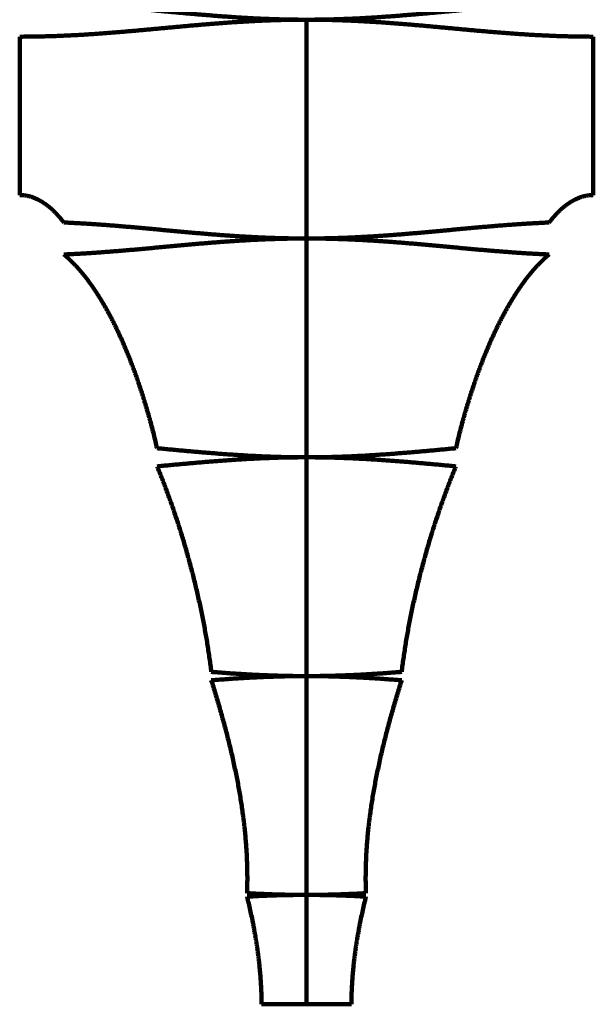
# Model space of a CAD drawing. Header units: millimetres. Extents: x -210 to 287, y 263 to 1970.
# Tile 1 of 2: x -210 to 287, y 263 to 1117. Entities that reach past the tile are written whole.
import ezdxf

# ---------------------------------------------------------------- set-up
doc = ezdxf.new("R2010")
doc.units = ezdxf.units.MM
doc.layers.add('IV_BEND', color=7, linetype='Continuous', lineweight=100)
doc.layers.add('IV_OUTER_PROFILE', color=7, linetype='Continuous', lineweight=100)

msp = doc.modelspace()

# ---------------------------------------------------------------- linework, layer by layer
at = {"layer": 'IV_BEND'}
for p, q in [((38.74, 927.14), (38.74, 1116.83)), ((38.74, 737.44), (38.74, 927.13)), ((38.74, 547.73), (38.74, 737.43)), ((38.74, 358.03), (38.74, 547.73)), ((38.74, 263.18), (38.74, 358.03))]:
    msp.add_line(p, q, dxfattribs=at)
at = {"layer": 'IV_OUTER_PROFILE'}
for p, q in [((-209.87, 964.83), (-209.87, 1102.11)), ((287.35, 964.83), (287.35, 1102.11)), ((77.72, 263.18), (-0.24, 263.18))]:
    msp.add_line(p, q, dxfattribs=at)
at = {"layer": 'IV_OUTER_PROFILE', "color": 7}
for points, knots in [([(-209.87, 1131.56), (-208.2, 1131.55), (-204.85, 1131.55), (-199.83, 1131.5), (-194.8, 1131.43), (-189.78, 1131.32), (-184.76, 1131.19), (-179.74, 1131.03), (-174.71, 1130.84), (-169.69, 1130.63), (-164.67, 1130.39), (-159.65, 1130.12), (-154.62, 1129.83), (-149.6, 1129.52), (-144.58, 1129.19), (-139.56, 1128.84), (-134.53, 1128.46), (-129.51, 1128.08), (-124.49, 1127.67), (-119.47, 1127.25), (-114.45, 1126.82), (-109.42, 1126.38), (-104.4, 1125.93), (-99.38, 1125.47), (-94.36, 1125.01), (-89.33, 1124.54), (-84.31, 1124.07), (-79.29, 1123.61), (-74.27, 1123.14), (-69.24, 1122.68), (-64.22, 1122.23), (-59.2, 1121.78), (-54.18, 1121.35), (-49.15, 1120.92), (-44.13, 1120.51), (-39.11, 1120.11), (-34.09, 1119.73), (-29.07, 1119.37), (-24.04, 1119.03), (-19.02, 1118.7), (-14, 1118.4), (-8.98, 1118.13), (-3.95, 1117.87), (1.07, 1117.65), (6.09, 1117.44), (11.11, 1117.27), (16.14, 1117.12), (21.16, 1117.01), (26.18, 1116.92), (31.2, 1116.86), (36.23, 1116.83), (41.25, 1116.83), (46.27, 1116.86), (51.29, 1116.92), (56.32, 1117.01), (61.34, 1117.12), (66.36, 1117.27), (71.38, 1117.44), (76.41, 1117.65), (81.43, 1117.87), (86.45, 1118.13), (91.47, 1118.4), (96.5, 1118.7), (101.52, 1119.03), (106.54, 1119.37), (111.56, 1119.73), (116.59, 1120.11), (121.61, 1120.51), (126.63, 1120.92), (131.65, 1121.35), (136.68, 1121.78), (141.7, 1122.23), (146.72, 1122.68), (151.74, 1123.14), (156.77, 1123.61), (161.79, 1124.07), (166.81, 1124.54), (171.83, 1125.01), (176.85, 1125.47), (181.88, 1125.93), (186.9, 1126.38), (191.92, 1126.82), (196.94, 1127.25), (201.97, 1127.67), (206.99, 1128.08), (212.01, 1128.46), (217.03, 1128.84), (222.06, 1129.19), (227.08, 1129.52), (232.1, 1129.83), (237.12, 1130.12), (242.15, 1130.39), (247.17, 1130.63), (252.19, 1130.84), (257.21, 1131.03), (262.24, 1131.19), (267.26, 1131.32), (272.28, 1131.43), (277.3, 1131.5), (282.33, 1131.55), (285.67, 1131.55), (287.35, 1131.56)], [0, 0, 0, 0, 0.502245, 1.004507, 1.506804, 2.009153, 2.511568, 3.014065, 3.516657, 4.019357, 4.522173, 5.025114, 5.528187, 6.031395, 6.53474, 7.038223, 7.54184, 8.045586, 8.549456, 9.05344, 9.557527, 10.061706, 10.565962, 11.070282, 11.574648, 12.079044, 12.583453, 13.087858, 13.592241, 14.096585, 14.600875, 15.105093, 15.609227, 16.113263, 16.61719, 17.120998, 17.624679, 18.128228, 18.631641, 19.134916, 19.638055, 20.14106, 20.643937, 21.146692, 21.649335, 22.151878, 22.654332, 23.156711, 23.659031, 24.161308, 24.66356, 25.165802, 25.668053, 26.170331, 26.672651, 27.17503, 27.677484, 28.180026, 28.68267, 29.185425, 29.688302, 30.191307, 30.694446, 31.197721, 31.701134, 32.204683, 32.708364, 33.212172, 33.716099, 34.220135, 34.724268, 35.228487, 35.732776, 36.237121, 36.741504, 37.245909, 37.750318, 38.254714, 38.75908, 39.263399, 39.767656, 40.271835, 40.775922, 41.279906, 41.783776, 42.287522, 42.791139, 43.294621, 43.797967, 44.301175, 44.804248, 45.307189, 45.810005, 46.312704, 46.815297, 47.317794, 47.820209, 48.322558, 48.824855, 49.327117, 49.829362, 49.829362, 49.829362, 49.829362]), ([(-209.87, 1102.11), (-208.2, 1102.11), (-204.85, 1102.12), (-199.83, 1102.17), (-194.8, 1102.24), (-189.78, 1102.34), (-184.76, 1102.47), (-179.74, 1102.64), (-174.71, 1102.82), (-169.69, 1103.04), (-164.67, 1103.28), (-159.65, 1103.54), (-154.62, 1103.83), (-149.6, 1104.14), (-144.58, 1104.48), (-139.56, 1104.83), (-134.53, 1105.2), (-129.51, 1105.59), (-124.49, 1106), (-119.47, 1106.42), (-114.45, 1106.85), (-109.42, 1107.29), (-104.4, 1107.74), (-99.38, 1108.2), (-94.36, 1108.66), (-89.33, 1109.12), (-84.31, 1109.59), (-79.29, 1110.06), (-74.27, 1110.52), (-69.24, 1110.98), (-64.22, 1111.44), (-59.2, 1111.88), (-54.18, 1112.32), (-49.15, 1112.75), (-44.13, 1113.16), (-39.11, 1113.55), (-34.09, 1113.94), (-29.07, 1114.3), (-24.04, 1114.64), (-19.02, 1114.96), (-14, 1115.26), (-8.98, 1115.54), (-3.95, 1115.79), (1.07, 1116.02), (6.09, 1116.22), (11.11, 1116.4), (16.14, 1116.54), (21.16, 1116.66), (26.18, 1116.75), (31.2, 1116.81), (36.23, 1116.84), (41.25, 1116.84), (46.27, 1116.81), (51.29, 1116.75), (56.32, 1116.66), (61.34, 1116.54), (66.36, 1116.4), (71.38, 1116.22), (76.41, 1116.02), (81.43, 1115.79), (86.45, 1115.54), (91.47, 1115.26), (96.5, 1114.96), (101.52, 1114.64), (106.54, 1114.3), (111.56, 1113.94), (116.59, 1113.55), (121.61, 1113.16), (126.63, 1112.75), (131.65, 1112.32), (136.68, 1111.88), (141.7, 1111.44), (146.72, 1110.98), (151.74, 1110.52), (156.77, 1110.06), (161.79, 1109.59), (166.81, 1109.12), (171.83, 1108.66), (176.85, 1108.2), (181.88, 1107.74), (186.9, 1107.29), (191.92, 1106.85), (196.94, 1106.42), (201.97, 1106), (206.99, 1105.59), (212.01, 1105.2), (217.03, 1104.83), (222.06, 1104.48), (227.08, 1104.14), (232.1, 1103.83), (237.12, 1103.54), (242.15, 1103.28), (247.17, 1103.04), (252.19, 1102.82), (257.21, 1102.64), (262.24, 1102.47), (267.26, 1102.34), (272.28, 1102.24), (277.3, 1102.17), (282.33, 1102.12), (285.67, 1102.11), (287.35, 1102.11)], [0, 0, 0, 0, 0.502245, 1.004507, 1.506804, 2.009153, 2.511568, 3.014065, 3.516657, 4.019357, 4.522173, 5.025114, 5.528187, 6.031395, 6.53474, 7.038223, 7.54184, 8.045586, 8.549456, 9.05344, 9.557527, 10.061706, 10.565962, 11.070282, 11.574648, 12.079044, 12.583453, 13.087858, 13.592241, 14.096585, 14.600875, 15.105093, 15.609227, 16.113263, 16.61719, 17.120998, 17.624679, 18.128228, 18.631641, 19.134916, 19.638055, 20.14106, 20.643937, 21.146692, 21.649335, 22.151878, 22.654332, 23.156711, 23.659031, 24.161308, 24.66356, 25.165802, 25.668053, 26.170331, 26.672651, 27.17503, 27.677484, 28.180026, 28.68267, 29.185425, 29.688302, 30.191307, 30.694446, 31.197721, 31.701134, 32.204683, 32.708364, 33.212172, 33.716099, 34.220135, 34.724268, 35.228487, 35.732776, 36.237121, 36.741504, 37.245909, 37.750318, 38.254714, 38.75908, 39.263399, 39.767656, 40.271835, 40.775922, 41.279906, 41.783776, 42.287522, 42.791139, 43.294621, 43.797967, 44.301175, 44.804248, 45.307189, 45.810005, 46.312704, 46.815297, 47.317794, 47.820209, 48.322558, 48.824855, 49.327117, 49.829362, 49.829362, 49.829362, 49.829362]), ([(-209.87, 964.83), (-209.41, 964.82), (-208.49, 964.81), (-207.11, 964.71), (-205.73, 964.56), (-204.34, 964.35), (-202.96, 964.08), (-201.59, 963.75), (-200.22, 963.37), (-198.86, 962.92), (-197.51, 962.42), (-196.17, 961.87), (-194.85, 961.27), (-193.54, 960.62), (-192.25, 959.93), (-190.97, 959.18), (-189.72, 958.4), (-188.48, 957.58), (-187.27, 956.73), (-186.08, 955.84), (-184.92, 954.93), (-183.78, 953.98), (-182.66, 953.02), (-181.58, 952.04), (-180.52, 951.04), (-179.49, 950.03), (-178.48, 949.01), (-177.49, 947.97), (-176.5, 946.88), (-175.51, 945.77), (-174.52, 944.62), (-173.54, 943.44), (-172.57, 942.24), (-171.93, 941.42), (-171.62, 941.01)], [0, 0, 0, 0, 0.137799, 0.276239, 0.415362, 0.555208, 0.695809, 0.837199, 0.979407, 1.12245, 1.266321, 1.410991, 1.556411, 1.702518, 1.849247, 1.996577, 2.144404, 2.29259, 2.440982, 2.589405, 2.737673, 2.885579, 3.032896, 3.179384, 3.324782, 3.468821, 3.611271, 3.75511, 3.901908, 4.051279, 4.202836, 4.356186, 4.510936, 4.666693, 4.666693, 4.666693, 4.666693]), ([(249.09, 941.01), (249.41, 941.42), (250.05, 942.24), (251.02, 943.44), (252, 944.62), (252.99, 945.77), (253.98, 946.88), (254.97, 947.97), (255.96, 949.01), (256.97, 950.03), (258, 951.04), (259.05, 952.04), (260.14, 953.02), (261.25, 953.98), (262.39, 954.93), (263.56, 955.84), (264.75, 956.73), (265.96, 957.58), (267.19, 958.4), (268.45, 959.18), (269.72, 959.93), (271.01, 960.62), (272.32, 961.27), (273.65, 961.87), (274.98, 962.42), (276.33, 962.92), (277.69, 963.37), (279.06, 963.75), (280.44, 964.08), (281.82, 964.35), (283.2, 964.56), (284.59, 964.71), (285.97, 964.81), (286.89, 964.82), (287.35, 964.83)], [0, 0, 0, 0, 0.155757, 0.310508, 0.463858, 0.615414, 0.764786, 0.911584, 1.055422, 1.197872, 1.341911, 1.48731, 1.633797, 1.781115, 1.92902, 2.077288, 2.225712, 2.374103, 2.52229, 2.670116, 2.817446, 2.964176, 3.110282, 3.255703, 3.400372, 3.544243, 3.687287, 3.829495, 3.970884, 4.111486, 4.251331, 4.390455, 4.528894, 4.666693, 4.666693, 4.666693, 4.666693]), ([(-171.62, 941.01), (-170.2, 940.95), (-167.37, 940.82), (-163.12, 940.61), (-158.87, 940.38), (-154.62, 940.14), (-150.37, 939.87), (-146.12, 939.6), (-141.87, 939.3), (-137.62, 939), (-133.37, 938.68), (-129.12, 938.35), (-124.87, 938), (-120.62, 937.65), (-116.37, 937.29), (-112.12, 936.92), (-107.87, 936.54), (-103.62, 936.16), (-99.37, 935.77), (-95.12, 935.38), (-90.87, 934.99), (-86.62, 934.59), (-82.37, 934.2), (-78.13, 933.8), (-73.88, 933.41), (-69.63, 933.02), (-65.38, 932.63), (-61.13, 932.26), (-56.88, 931.88), (-52.63, 931.52), (-48.38, 931.16), (-44.13, 930.81), (-39.88, 930.47), (-35.63, 930.15), (-31.38, 929.84), (-27.13, 929.54), (-22.88, 929.25), (-18.63, 928.98), (-14.38, 928.73), (-10.13, 928.49), (-5.88, 928.27), (-1.63, 928.07), (2.62, 927.88), (6.87, 927.72), (11.12, 927.57), (15.37, 927.45), (19.61, 927.34), (23.86, 927.26), (28.11, 927.2), (32.36, 927.15), (36.61, 927.13), (40.86, 927.13), (45.11, 927.15), (49.36, 927.2), (53.61, 927.26), (57.86, 927.34), (62.11, 927.45), (66.36, 927.57), (70.61, 927.72), (74.86, 927.88), (79.11, 928.07), (83.36, 928.27), (87.61, 928.49), (91.86, 928.73), (96.11, 928.98), (100.36, 929.25), (104.61, 929.54), (108.86, 929.84), (113.11, 930.15), (117.36, 930.47), (121.61, 930.81), (125.85, 931.16), (130.1, 931.52), (134.35, 931.88), (138.6, 932.26), (142.85, 932.63), (147.1, 933.02), (151.35, 933.41), (155.6, 933.8), (159.85, 934.2), (164.1, 934.59), (168.35, 934.99), (172.6, 935.38), (176.85, 935.77), (181.1, 936.16), (185.35, 936.54), (189.6, 936.92), (193.85, 937.29), (198.1, 937.65), (202.35, 938), (206.6, 938.35), (210.85, 938.68), (215.09, 939), (219.34, 939.3), (223.59, 939.6), (227.84, 939.87), (232.09, 940.14), (236.34, 940.38), (240.59, 940.61), (244.84, 940.82), (247.68, 940.95), (249.09, 941.01)], [0, 0, 0, 0, 0.425396, 0.850878, 1.276452, 1.70212, 2.127885, 2.553748, 2.97971, 3.405769, 3.831923, 4.258169, 4.684503, 5.110919, 5.537411, 5.963972, 6.390594, 6.817269, 7.243987, 7.670738, 8.097512, 8.5243, 8.951091, 9.377873, 9.804637, 10.231372, 10.658069, 11.084718, 11.511309, 11.937836, 12.36429, 12.790664, 13.216954, 13.643153, 14.069258, 14.495268, 14.921179, 15.346992, 15.772707, 16.198326, 16.623852, 17.04929, 17.474643, 17.899918, 18.325123, 18.750264, 19.17535, 19.60039, 20.025394, 20.450372, 20.875334, 21.30029, 21.725252, 22.15023, 22.575234, 23.000274, 23.42536, 23.850501, 24.275706, 24.700981, 25.126334, 25.551772, 25.977298, 26.402917, 26.828632, 27.254445, 27.680356, 28.106366, 28.532471, 28.958671, 29.38496, 29.811334, 30.237788, 30.664315, 31.090907, 31.517555, 31.944252, 32.370987, 32.797751, 33.224534, 33.651324, 34.078112, 34.504886, 34.931638, 35.358355, 35.78503, 36.211652, 36.638213, 37.064705, 37.491121, 37.917455, 38.343701, 38.769855, 39.195914, 39.621876, 40.047739, 40.473504, 40.899172, 41.324746, 41.750228, 42.175624, 42.175624, 42.175624, 42.175624]), ([(-171.62, 913.26), (-170.2, 913.32), (-167.37, 913.45), (-163.12, 913.66), (-158.87, 913.89), (-154.62, 914.13), (-150.37, 914.4), (-146.12, 914.67), (-141.87, 914.97), (-137.62, 915.27), (-133.37, 915.59), (-129.12, 915.92), (-124.87, 916.27), (-120.62, 916.62), (-116.37, 916.98), (-112.12, 917.35), (-107.87, 917.73), (-103.62, 918.11), (-99.37, 918.5), (-95.12, 918.89), (-90.87, 919.28), (-86.62, 919.68), (-82.37, 920.07), (-78.13, 920.47), (-73.88, 920.86), (-69.63, 921.25), (-65.38, 921.63), (-61.13, 922.01), (-56.88, 922.39), (-52.63, 922.75), (-48.38, 923.11), (-44.13, 923.46), (-39.88, 923.8), (-35.63, 924.12), (-31.38, 924.43), (-27.13, 924.73), (-22.88, 925.02), (-18.63, 925.29), (-14.38, 925.54), (-10.13, 925.78), (-5.88, 926), (-1.63, 926.2), (2.62, 926.39), (6.87, 926.55), (11.12, 926.7), (15.37, 926.82), (19.61, 926.93), (23.86, 927.01), (28.11, 927.07), (32.36, 927.12), (36.61, 927.14), (40.86, 927.14), (45.11, 927.12), (49.36, 927.07), (53.61, 927.01), (57.86, 926.93), (62.11, 926.82), (66.36, 926.7), (70.61, 926.55), (74.86, 926.39), (79.11, 926.2), (83.36, 926), (87.61, 925.78), (91.86, 925.54), (96.11, 925.29), (100.36, 925.02), (104.61, 924.73), (108.86, 924.43), (113.11, 924.12), (117.36, 923.8), (121.61, 923.46), (125.85, 923.11), (130.1, 922.75), (134.35, 922.39), (138.6, 922.01), (142.85, 921.63), (147.1, 921.25), (151.35, 920.86), (155.6, 920.47), (159.85, 920.07), (164.1, 919.68), (168.35, 919.28), (172.6, 918.89), (176.85, 918.5), (181.1, 918.11), (185.35, 917.73), (189.6, 917.35), (193.85, 916.98), (198.1, 916.62), (202.35, 916.27), (206.6, 915.92), (210.85, 915.59), (215.09, 915.27), (219.34, 914.97), (223.59, 914.67), (227.84, 914.4), (232.09, 914.13), (236.34, 913.89), (240.59, 913.66), (244.84, 913.45), (247.68, 913.32), (249.09, 913.26)], [0, 0, 0, 0, 0.425396, 0.850878, 1.276452, 1.70212, 2.127885, 2.553748, 2.97971, 3.405769, 3.831923, 4.258169, 4.684503, 5.110919, 5.537411, 5.963972, 6.390594, 6.817269, 7.243986, 7.670738, 8.097512, 8.5243, 8.95109, 9.377873, 9.804637, 10.231372, 10.658069, 11.084717, 11.511309, 11.937836, 12.36429, 12.790664, 13.216953, 13.643153, 14.069258, 14.495267, 14.921179, 15.346992, 15.772707, 16.198326, 16.623852, 17.049289, 17.474643, 17.899918, 18.325122, 18.750263, 19.175349, 19.600389, 20.025393, 20.450371, 20.875333, 21.30029, 21.725252, 22.15023, 22.575234, 23.000274, 23.42536, 23.850501, 24.275705, 24.700981, 25.126334, 25.551771, 25.977297, 26.402917, 26.828632, 27.254445, 27.680356, 28.106365, 28.532471, 28.95867, 29.384959, 29.811334, 30.237788, 30.664314, 31.090906, 31.517555, 31.944251, 32.370987, 32.797751, 33.224533, 33.651323, 34.078111, 34.504886, 34.931637, 35.358355, 35.785029, 36.211651, 36.638212, 37.064704, 37.49112, 37.917454, 38.3437, 38.769854, 39.195913, 39.621875, 40.047738, 40.473503, 40.899172, 41.324745, 41.750228, 42.175623, 42.175623, 42.175623, 42.175623]), ([(-171.62, 913.26), (-171.25, 912.95), (-170.53, 912.35), (-169.47, 911.43), (-168.42, 910.5), (-167.39, 909.56), (-166.38, 908.62), (-165.38, 907.65), (-164.38, 906.67), (-163.37, 905.65), (-162.36, 904.61), (-161.36, 903.55), (-160.36, 902.47), (-159.36, 901.37), (-158.37, 900.25), (-157.38, 899.11), (-156.4, 897.96), (-155.11, 896.41), (-153.53, 894.45), (-151.68, 892.07), (-150.18, 890.07), (-149.01, 888.47), (-148.16, 887.28), (-147.32, 886.1), (-146.5, 884.92), (-145.7, 883.76), (-144.65, 882.21), (-143.35, 880.24), (-141.81, 877.84), (-140.28, 875.39), (-138.76, 872.9), (-137.26, 870.36), (-135.77, 867.78), (-134.3, 865.17), (-132.85, 862.53), (-131.42, 859.85), (-130.01, 857.15), (-128.62, 854.43), (-127.25, 851.69), (-125.91, 848.93), (-124.6, 846.16), (-123.3, 843.38), (-122.04, 840.6), (-120.8, 837.82), (-119.59, 835.04), (-118.41, 832.27), (-117.25, 829.52), (-116.13, 826.77), (-115.03, 824.05), (-113.97, 821.35), (-112.93, 818.68), (-111.92, 816.02), (-110.93, 813.37), (-109.96, 810.7), (-108.99, 808.01), (-108.04, 805.31), (-107.1, 802.59), (-106.17, 799.86), (-105.25, 797.1), (-104.34, 794.34), (-103.44, 791.55), (-102.56, 788.76), (-101.69, 785.94), (-100.83, 783.12), (-99.98, 780.28), (-99.15, 777.43), (-98.32, 774.56), (-97.51, 771.68), (-96.45, 767.82), (-95.15, 762.97), (-93.64, 757.11), (-92.19, 751.21), (-91.26, 747.26), (-90.8, 745.28)], [0, 0, 0, 0, 0.141561, 0.282403, 0.422396, 0.561406, 0.6993, 0.837957, 0.978791, 1.121605, 1.266199, 1.412375, 1.559933, 1.708674, 1.858393, 2.008886, 2.159944, 2.311361, 2.614442, 2.916455, 3.215655, 3.363647, 3.510265, 3.655283, 3.798471, 3.939601, 4.079139, 4.360782, 4.646209, 4.935126, 5.227235, 5.522236, 5.819824, 6.119691, 6.421521, 6.724992, 7.029776, 7.335543, 7.641955, 7.948682, 8.25539, 8.561734, 8.867359, 9.171909, 9.475024, 9.77634, 10.07549, 10.372099, 10.665793, 10.956191, 11.242911, 11.525784, 11.808519, 12.092557, 12.377871, 12.664431, 12.952208, 13.241172, 13.531293, 13.822538, 14.114876, 14.408276, 14.702703, 14.998126, 15.29451, 15.591822, 15.890028, 16.189094, 16.488984, 17.091098, 17.696089, 18.303666, 18.913534, 18.913534, 18.913534, 18.913534]), ([(168.28, 745.28), (168.74, 747.26), (169.66, 751.21), (171.12, 757.11), (172.62, 762.97), (173.92, 767.82), (174.99, 771.68), (175.8, 774.56), (176.62, 777.43), (177.46, 780.28), (178.31, 783.12), (179.17, 785.94), (180.04, 788.76), (180.92, 791.55), (181.82, 794.34), (182.72, 797.1), (183.64, 799.86), (184.57, 802.59), (185.51, 805.31), (186.47, 808.01), (187.43, 810.7), (188.41, 813.37), (189.4, 816.02), (190.41, 818.68), (191.44, 821.35), (192.51, 824.05), (193.6, 826.77), (194.73, 829.52), (195.88, 832.27), (197.06, 835.04), (198.28, 837.82), (199.51, 840.6), (200.78, 843.38), (202.07, 846.16), (203.39, 848.93), (204.73, 851.69), (206.1, 854.43), (207.48, 857.15), (208.89, 859.85), (210.33, 862.53), (211.78, 865.17), (213.25, 867.78), (214.73, 870.36), (216.24, 872.9), (217.76, 875.39), (219.29, 877.84), (220.83, 880.24), (222.13, 882.21), (223.18, 883.76), (223.98, 884.92), (224.8, 886.1), (225.63, 887.28), (226.49, 888.47), (227.66, 890.07), (229.16, 892.07), (231.01, 894.45), (232.59, 896.41), (233.88, 897.96), (234.86, 899.11), (235.84, 900.25), (236.84, 901.37), (237.83, 902.47), (238.84, 903.55), (239.84, 904.61), (240.85, 905.65), (241.85, 906.67), (242.86, 907.65), (243.86, 908.62), (244.87, 909.56), (245.9, 910.5), (246.94, 911.43), (248.01, 912.35), (248.73, 912.95), (249.09, 913.26)], [0, 0, 0, 0, 0.609869, 1.217446, 1.822436, 2.42455, 2.724441, 3.023506, 3.321712, 3.619025, 3.915409, 4.210831, 4.505259, 4.798658, 5.090996, 5.382242, 5.672362, 5.961326, 6.249104, 6.535664, 6.820978, 7.105016, 7.38775, 7.670624, 7.957344, 8.247742, 8.541435, 8.838045, 9.137194, 9.43851, 9.741625, 10.046176, 10.351801, 10.658144, 10.964853, 11.271579, 11.577992, 11.883758, 12.188542, 12.492013, 12.793843, 13.09371, 13.391298, 13.686299, 13.978409, 14.267326, 14.552752, 14.834395, 14.973934, 15.115063, 15.258252, 15.403269, 15.549887, 15.697879, 15.99708, 16.299093, 16.602174, 16.75359, 16.904649, 17.055141, 17.204861, 17.353601, 17.50116, 17.647335, 17.791929, 17.934743, 18.075577, 18.214234, 18.352128, 18.491138, 18.631131, 18.771973, 18.913534, 18.913534, 18.913534, 18.913534]), ([(-90.8, 745.28), (-89.93, 745.2), (-87.31, 744.96), (-83.82, 744.63), (-80.33, 744.31), (-77.72, 744.07), (-75.1, 743.82), (-72.48, 743.58), (-69.87, 743.34), (-67.25, 743.11), (-64.63, 742.87), (-62.01, 742.64), (-59.4, 742.4), (-56.78, 742.18), (-54.16, 741.95), (-51.55, 741.73), (-48.93, 741.51), (-46.31, 741.29), (-43.7, 741.08), (-41.08, 740.87), (-38.46, 740.67), (-35.85, 740.47), (-33.23, 740.27), (-30.61, 740.08), (-27.99, 739.9), (-25.38, 739.72), (-22.76, 739.55), (-20.14, 739.38), (-17.53, 739.22), (-14.91, 739.06), (-12.29, 738.91), (-9.68, 738.77), (-7.06, 738.63), (-4.44, 738.5), (-1.82, 738.38), (0.79, 738.26), (3.41, 738.15), (6.03, 738.05), (8.64, 737.96), (11.26, 737.87), (13.88, 737.79), (16.49, 737.72), (19.11, 737.66), (21.73, 737.6), (24.34, 737.55), (26.96, 737.51), (29.58, 737.48), (32.2, 737.46), (34.81, 737.44), (37.43, 737.43), (40.05, 737.43), (42.66, 737.44), (45.28, 737.46), (47.9, 737.48), (50.51, 737.51), (53.13, 737.55), (55.75, 737.6), (58.37, 737.66), (60.98, 737.72), (63.6, 737.79), (66.22, 737.87), (68.83, 737.96), (71.45, 738.05), (74.07, 738.15), (76.68, 738.26), (79.3, 738.38), (81.92, 738.5), (84.54, 738.63), (87.15, 738.77), (89.77, 738.91), (92.39, 739.06), (95, 739.22), (97.62, 739.38), (100.24, 739.55), (102.85, 739.72), (105.47, 739.9), (108.09, 740.08), (110.7, 740.27), (113.32, 740.47), (115.94, 740.67), (118.56, 740.87), (121.17, 741.08), (123.79, 741.29), (126.41, 741.51), (129.02, 741.73), (131.64, 741.95), (134.26, 742.18), (136.87, 742.4), (139.49, 742.64), (142.11, 742.87), (144.72, 743.11), (147.34, 743.34), (149.96, 743.58), (152.58, 743.82), (155.19, 744.07), (157.81, 744.31), (161.3, 744.63), (164.79, 744.96), (167.4, 745.2), (168.28, 745.28)], [0, 0, 0, 0, 0.262822, 0.788471, 1.051293, 1.31411, 1.57692, 1.83972, 2.102507, 2.365281, 2.628037, 2.890775, 3.153492, 3.416186, 3.678856, 3.941498, 4.204113, 4.466697, 4.729251, 4.991771, 5.254259, 5.516711, 5.779128, 6.041509, 6.303853, 6.56616, 6.82843, 7.090663, 7.352858, 7.615016, 7.877138, 8.139224, 8.401275, 8.663291, 8.925275, 9.187226, 9.449147, 9.711039, 9.972903, 10.234741, 10.496556, 10.758348, 11.020121, 11.281876, 11.543615, 11.805341, 12.067056, 12.328762, 12.590462, 12.852159, 13.113854, 13.37555, 13.637251, 13.898957, 14.160672, 14.422398, 14.684137, 14.945892, 15.207664, 15.469457, 15.731271, 15.99311, 16.254974, 16.516866, 16.778787, 17.040738, 17.302721, 17.564738, 17.826789, 18.088875, 18.350996, 18.613155, 18.87535, 19.137582, 19.399852, 19.662159, 19.924503, 20.186884, 20.449301, 20.711754, 20.974241, 21.236762, 21.499315, 21.7619, 22.024514, 22.287157, 22.549826, 22.81252, 23.075237, 23.337975, 23.600732, 23.863505, 24.126293, 24.389093, 24.651903, 24.91472, 25.177542, 25.70319, 25.966013, 25.966013, 25.966013, 25.966013]), ([(-90.8, 729.59), (-89.93, 729.67), (-87.31, 729.91), (-83.82, 730.24), (-80.33, 730.56), (-77.72, 730.8), (-75.1, 731.05), (-72.48, 731.29), (-69.87, 731.53), (-67.25, 731.76), (-64.63, 732), (-62.01, 732.23), (-59.4, 732.47), (-56.78, 732.69), (-54.16, 732.92), (-51.55, 733.14), (-48.93, 733.36), (-46.31, 733.58), (-43.7, 733.79), (-41.08, 734), (-38.46, 734.2), (-35.85, 734.4), (-33.23, 734.6), (-30.61, 734.79), (-27.99, 734.97), (-25.38, 735.15), (-22.76, 735.32), (-20.14, 735.49), (-17.53, 735.65), (-14.91, 735.81), (-12.29, 735.96), (-9.68, 736.1), (-7.06, 736.24), (-4.44, 736.37), (-1.82, 736.49), (0.79, 736.61), (3.41, 736.72), (6.03, 736.82), (8.64, 736.91), (11.26, 737), (13.88, 737.08), (16.49, 737.15), (19.11, 737.21), (21.73, 737.27), (24.34, 737.32), (26.96, 737.36), (29.58, 737.39), (32.2, 737.41), (34.81, 737.43), (37.43, 737.44), (40.05, 737.44), (42.66, 737.43), (45.28, 737.41), (47.9, 737.39), (50.51, 737.36), (53.13, 737.32), (55.75, 737.27), (58.37, 737.21), (60.98, 737.15), (63.6, 737.08), (66.22, 737), (68.83, 736.91), (71.45, 736.82), (74.07, 736.72), (76.68, 736.61), (79.3, 736.49), (81.92, 736.37), (84.54, 736.24), (87.15, 736.1), (89.77, 735.96), (92.39, 735.81), (95, 735.65), (97.62, 735.49), (100.24, 735.32), (102.85, 735.15), (105.47, 734.97), (108.09, 734.79), (110.7, 734.6), (113.32, 734.4), (115.94, 734.2), (118.56, 734), (121.17, 733.79), (123.79, 733.58), (126.41, 733.36), (129.02, 733.14), (131.64, 732.92), (134.26, 732.69), (136.87, 732.47), (139.49, 732.23), (142.11, 732), (144.72, 731.76), (147.34, 731.53), (149.96, 731.29), (152.58, 731.05), (155.19, 730.8), (157.81, 730.56), (161.3, 730.24), (164.79, 729.91), (167.4, 729.67), (168.28, 729.59)], [0, 0, 0, 0, 0.262822, 0.788471, 1.051293, 1.31411, 1.57692, 1.839719, 2.102507, 2.365281, 2.628037, 2.890775, 3.153492, 3.416186, 3.678855, 3.941498, 4.204112, 4.466697, 4.72925, 4.991771, 5.254258, 5.516711, 5.779128, 6.041509, 6.303853, 6.56616, 6.82843, 7.090662, 7.352857, 7.615016, 7.877138, 8.139223, 8.401274, 8.663291, 8.925274, 9.187226, 9.449146, 9.711038, 9.972902, 10.234741, 10.496555, 10.758348, 11.02012, 11.281875, 11.543614, 11.80534, 12.067055, 12.328761, 12.590462, 12.852158, 13.113853, 13.37555, 13.63725, 13.898956, 14.160671, 14.422397, 14.684136, 14.945891, 15.207664, 15.469456, 15.731271, 15.993109, 16.254973, 16.516865, 16.778786, 17.040737, 17.302721, 17.564737, 17.826788, 18.088874, 18.350996, 18.613154, 18.875349, 19.137582, 19.399851, 19.662158, 19.924503, 20.186883, 20.449301, 20.711753, 20.97424, 21.236761, 21.499314, 21.761899, 22.024513, 22.287156, 22.549825, 22.812519, 23.075236, 23.337974, 23.600731, 23.863504, 24.126292, 24.389092, 24.651902, 24.914719, 25.177541, 25.703189, 25.966011, 25.966011, 25.966011, 25.966011]), ([(-90.8, 729.59), (-90.45, 728.75), (-89.75, 727.06), (-88.72, 724.51), (-87.69, 721.96), (-86.68, 719.39), (-85.67, 716.81), (-84.33, 713.35), (-82.68, 708.99), (-80.74, 703.72), (-78.83, 698.42), (-76.96, 693.07), (-75.12, 687.68), (-73.32, 682.25), (-71.55, 676.79), (-69.83, 671.29), (-68.14, 665.76), (-66.49, 660.19), (-64.88, 654.61), (-63.31, 648.99), (-61.78, 643.35), (-60.29, 637.69), (-58.84, 632), (-57.45, 626.3), (-56.09, 620.58), (-54.78, 614.85), (-53.52, 609.1), (-52.31, 603.34), (-51.15, 597.58), (-50.04, 591.81), (-48.98, 586.03), (-47.98, 580.25), (-47.03, 574.47), (-46.13, 568.69), (-45.29, 562.92), (-44.5, 557.15), (-44.03, 553.31), (-43.79, 551.39)], [0, 0, 0, 0, 0.273724, 0.548316, 0.823763, 1.100049, 1.377159, 1.655079, 2.213277, 2.774513, 3.338647, 3.905533, 4.475022, 5.046961, 5.621193, 6.197558, 6.775893, 7.356026, 7.937784, 8.520992, 9.10547, 9.691039, 10.277516, 10.864719, 11.452464, 12.040568, 12.628881, 13.217246, 13.805475, 14.393379, 14.980771, 15.567464, 16.153271, 16.738006, 17.321484, 17.903521, 18.483932, 18.483932, 18.483932, 18.483932]), ([(121.26, 551.39), (121.5, 553.31), (121.98, 557.15), (122.77, 562.92), (123.61, 568.69), (124.5, 574.47), (125.46, 580.25), (126.46, 586.03), (127.52, 591.81), (128.63, 597.58), (129.79, 603.34), (131, 609.1), (132.26, 614.85), (133.57, 620.58), (134.92, 626.3), (136.32, 632), (137.77, 637.69), (139.25, 643.35), (140.78, 648.99), (142.35, 654.61), (143.96, 660.19), (145.61, 665.76), (147.3, 671.29), (149.03, 676.79), (150.79, 682.25), (152.6, 687.68), (154.43, 693.07), (156.31, 698.42), (158.21, 703.72), (160.16, 708.99), (161.81, 713.35), (163.14, 716.81), (164.15, 719.39), (165.17, 721.96), (166.2, 724.51), (167.23, 727.06), (167.93, 728.75), (168.28, 729.59)], [0, 0, 0, 0, 0.580411, 1.162448, 1.745926, 2.330661, 2.916468, 3.503161, 4.090553, 4.678457, 5.266686, 5.855051, 6.443364, 7.031468, 7.619213, 8.206416, 8.792893, 9.378462, 9.96294, 10.546148, 11.127906, 11.708039, 12.286373, 12.862739, 13.436971, 14.00891, 14.578399, 15.145285, 15.709419, 16.270655, 16.828853, 17.106773, 17.383883, 17.660169, 17.935616, 18.210208, 18.483932, 18.483932, 18.483932, 18.483932]), ([(-43.79, 551.39), (-42.98, 551.32), (-41.36, 551.19), (-38.93, 551), (-36.51, 550.82), (-34.08, 550.64), (-31.65, 550.46), (-29.22, 550.28), (-26.8, 550.12), (-24.37, 549.95), (-21.94, 549.79), (-19.51, 549.64), (-17.09, 549.49), (-14.66, 549.35), (-12.23, 549.21), (-9.81, 549.07), (-7.38, 548.95), (-4.95, 548.83), (-2.52, 548.71), (-0.1, 548.6), (2.33, 548.5), (4.76, 548.4), (7.18, 548.31), (9.61, 548.23), (12.04, 548.15), (14.47, 548.08), (16.89, 548.01), (19.32, 547.95), (21.75, 547.9), (24.17, 547.86), (26.6, 547.82), (29.03, 547.79), (31.46, 547.76), (33.88, 547.75), (36.31, 547.74), (38.74, 547.73), (41.17, 547.74), (43.59, 547.75), (46.02, 547.76), (48.45, 547.79), (50.87, 547.82), (53.3, 547.86), (55.73, 547.9), (58.16, 547.95), (60.58, 548.01), (63.01, 548.08), (65.44, 548.15), (67.86, 548.23), (70.29, 548.31), (72.72, 548.4), (75.15, 548.5), (77.57, 548.6), (80, 548.71), (82.43, 548.83), (84.86, 548.95), (87.28, 549.07), (89.71, 549.21), (92.14, 549.35), (94.56, 549.49), (96.99, 549.64), (99.42, 549.79), (101.85, 549.95), (104.27, 550.12), (106.7, 550.28), (109.13, 550.46), (111.55, 550.64), (113.98, 550.82), (116.41, 551), (118.84, 551.19), (120.45, 551.32), (121.26, 551.39)], [0, 0, 0, 0, 0.243489, 0.486948, 0.730378, 0.973778, 1.217147, 1.460484, 1.70379, 1.947063, 2.190305, 2.433514, 2.676691, 2.919837, 3.162951, 3.406035, 3.649088, 3.892111, 4.135106, 4.378073, 4.621014, 4.863929, 5.106819, 5.349686, 5.592532, 5.835358, 6.078165, 6.320956, 6.563731, 6.806493, 7.049243, 7.291983, 7.534716, 7.777443, 8.020166, 8.262886, 8.505607, 8.74833, 8.991057, 9.23379, 9.47653, 9.71928, 9.962042, 10.204817, 10.447608, 10.690415, 10.933241, 11.176086, 11.418954, 11.661844, 11.904759, 12.1477, 12.390667, 12.633662, 12.876685, 13.119738, 13.362822, 13.605936, 13.849082, 14.092259, 14.335468, 14.57871, 14.821983, 15.065289, 15.308626, 15.551995, 15.795395, 16.038825, 16.282284, 16.525773, 16.525773, 16.525773, 16.525773]), ([(-43.79, 544.08), (-42.98, 544.15), (-41.36, 544.28), (-38.93, 544.47), (-36.51, 544.65), (-34.08, 544.83), (-31.65, 545.01), (-29.22, 545.18), (-26.8, 545.35), (-24.37, 545.52), (-21.94, 545.67), (-19.51, 545.83), (-17.09, 545.98), (-14.66, 546.12), (-12.23, 546.26), (-9.81, 546.39), (-7.38, 546.52), (-4.95, 546.64), (-2.52, 546.76), (-0.1, 546.87), (2.33, 546.97), (4.76, 547.07), (7.18, 547.16), (9.61, 547.24), (12.04, 547.32), (14.47, 547.39), (16.89, 547.46), (19.32, 547.51), (21.75, 547.57), (24.17, 547.61), (26.6, 547.65), (29.03, 547.68), (31.46, 547.7), (33.88, 547.72), (36.31, 547.73), (38.74, 547.73), (41.17, 547.73), (43.59, 547.72), (46.02, 547.7), (48.45, 547.68), (50.87, 547.65), (53.3, 547.61), (55.73, 547.57), (58.16, 547.51), (60.58, 547.46), (63.01, 547.39), (65.44, 547.32), (67.86, 547.24), (70.29, 547.16), (72.72, 547.07), (75.15, 546.97), (77.57, 546.87), (80, 546.76), (82.43, 546.64), (84.86, 546.52), (87.28, 546.39), (89.71, 546.26), (92.14, 546.12), (94.56, 545.98), (96.99, 545.83), (99.42, 545.67), (101.85, 545.52), (104.27, 545.35), (106.7, 545.18), (109.13, 545.01), (111.55, 544.83), (113.98, 544.65), (116.41, 544.47), (118.84, 544.28), (120.45, 544.15), (121.26, 544.08)], [0, 0, 0, 0, 0.243489, 0.486948, 0.730378, 0.973778, 1.217146, 1.460484, 1.703789, 1.947063, 2.190304, 2.433513, 2.676691, 2.919836, 3.162951, 3.406034, 3.649087, 3.892111, 4.135105, 4.378072, 4.621013, 4.863928, 5.106818, 5.349685, 5.592531, 5.835357, 6.078164, 6.320954, 6.563729, 6.806491, 7.049241, 7.291982, 7.534714, 7.777441, 8.020164, 8.262885, 8.505606, 8.748328, 8.991055, 9.233788, 9.476528, 9.719278, 9.96204, 10.204815, 10.447606, 10.690413, 10.933238, 11.176084, 11.418952, 11.661842, 11.904757, 12.147697, 12.390664, 12.633659, 12.876683, 13.119736, 13.362819, 13.605933, 13.849079, 14.092256, 14.335465, 14.578707, 14.82198, 15.065286, 15.308623, 15.551992, 15.795391, 16.038821, 16.282281, 16.52577, 16.52577, 16.52577, 16.52577]), ([(-43.79, 544.08), (-43.18, 542.18), (-41.98, 538.38), (-40.21, 532.66), (-38.48, 526.92), (-36.79, 521.16), (-35.14, 515.39), (-33.53, 509.61), (-31.96, 503.81), (-30.43, 498.01), (-28.96, 492.19), (-27.53, 486.37), (-26.15, 480.55), (-24.82, 474.71), (-23.55, 468.88), (-22.34, 463.05), (-21.18, 457.21), (-20.09, 451.38), (-19.06, 445.55), (-18.1, 439.72), (-17.21, 433.91), (-16.53, 429.06), (-16.02, 425.19), (-15.66, 422.29), (-15.31, 419.39), (-14.99, 416.5), (-14.68, 413.61), (-14.4, 410.73), (-14.13, 407.85), (-13.89, 404.97), (-13.66, 402.09), (-13.46, 399.23), (-13.28, 396.36), (-13.11, 393.5), (-12.97, 390.65), (-12.85, 387.8), (-12.74, 384.96), (-12.66, 382.12), (-12.6, 379.29), (-12.56, 376.47), (-12.54, 373.65), (-12.54, 370.84), (-12.56, 368.02), (-12.6, 365.2), (-12.66, 362.37), (-12.72, 360.48), (-12.75, 359.54)], [0, 0, 0, 0, 0.598141, 1.197031, 1.796515, 2.396433, 2.996624, 3.596967, 4.197336, 4.797568, 5.397503, 5.996978, 6.595834, 7.193914, 7.791063, 8.38713, 8.981969, 9.575438, 10.167402, 10.757737, 11.346334, 11.93307, 12.225703, 12.517827, 12.809428, 13.100492, 13.391006, 13.680958, 13.970337, 14.25913, 14.547327, 14.834917, 15.121889, 15.408231, 15.693934, 15.978987, 16.263378, 16.547097, 16.830133, 17.112478, 17.394119, 17.675236, 17.956897, 18.23926, 18.522316, 18.806053, 18.806053, 18.806053, 18.806053]), ([(90.22, 359.54), (90.2, 360.48), (90.14, 362.37), (90.08, 365.2), (90.04, 368.02), (90.02, 370.84), (90.02, 373.65), (90.04, 376.47), (90.08, 379.29), (90.14, 382.12), (90.22, 384.96), (90.32, 387.8), (90.45, 390.65), (90.59, 393.5), (90.75, 396.36), (90.94, 399.23), (91.14, 402.09), (91.36, 404.97), (91.61, 407.85), (91.88, 410.73), (92.16, 413.61), (92.47, 416.5), (92.79, 419.39), (93.13, 422.29), (93.5, 425.19), (94.01, 429.06), (94.69, 433.91), (95.58, 439.72), (96.54, 445.55), (97.57, 451.38), (98.66, 457.21), (99.81, 463.05), (101.03, 468.88), (102.3, 474.71), (103.63, 480.55), (105, 486.37), (106.43, 492.19), (107.91, 498.01), (109.43, 503.81), (111, 509.61), (112.61, 515.39), (114.27, 521.16), (115.96, 526.92), (117.69, 532.66), (119.45, 538.38), (120.66, 542.18), (121.26, 544.08)], [0, 0, 0, 0, 0.283737, 0.566793, 0.849156, 1.130817, 1.411934, 1.693575, 1.97592, 2.258956, 2.542676, 2.827066, 3.112119, 3.397822, 3.684164, 3.971136, 4.258726, 4.546923, 4.835716, 5.125095, 5.415047, 5.705561, 5.996625, 6.288226, 6.58035, 6.872984, 7.459719, 8.048316, 8.638651, 9.230615, 9.824084, 10.418923, 11.01499, 11.612139, 12.210219, 12.809075, 13.40855, 14.008485, 14.608717, 15.209086, 15.809429, 16.40962, 17.009538, 17.609022, 18.207912, 18.806053, 18.806053, 18.806053, 18.806053]), ([(-12.75, 359.54), (-11.95, 359.49), (-10.35, 359.4), (-7.96, 359.28), (-5.56, 359.15), (-3.17, 359.04), (-0.77, 358.93), (1.62, 358.83), (4.01, 358.73), (6.41, 358.64), (8.8, 358.55), (11.2, 358.47), (13.59, 358.4), (15.99, 358.33), (18.38, 358.27), (20.78, 358.22), (23.17, 358.17), (25.57, 358.13), (27.96, 358.1), (30.36, 358.07), (32.75, 358.05), (35.15, 358.04), (37.54, 358.03), (39.94, 358.03), (42.33, 358.04), (44.73, 358.05), (47.12, 358.07), (49.51, 358.1), (51.91, 358.13), (54.3, 358.17), (56.7, 358.22), (59.09, 358.27), (61.49, 358.33), (63.88, 358.4), (66.28, 358.47), (68.67, 358.55), (71.07, 358.64), (73.46, 358.73), (75.86, 358.83), (78.25, 358.93), (80.65, 359.04), (83.04, 359.15), (85.44, 359.28), (87.83, 359.4), (89.43, 359.49), (90.22, 359.54)], [0, 0, 0, 0, 0.239837, 0.479645, 0.719423, 0.959173, 1.198896, 1.438593, 1.678265, 1.917912, 2.157537, 2.39714, 2.636723, 2.876287, 3.115835, 3.355367, 3.594885, 3.834391, 4.073887, 4.313375, 4.552856, 4.792332, 5.031805, 5.271278, 5.510751, 5.750228, 5.989709, 6.229196, 6.468692, 6.708198, 6.947717, 7.187249, 7.426796, 7.666361, 7.905944, 8.145547, 8.385171, 8.624819, 8.86449, 9.104187, 9.34391, 9.58366, 9.823439, 10.063246, 10.303083, 10.303083, 10.303083, 10.303083]), ([(-12.75, 356.53), (-11.95, 356.57), (-10.35, 356.66), (-7.96, 356.79), (-5.56, 356.91), (-3.17, 357.03), (-0.77, 357.14), (1.62, 357.24), (4.01, 357.34), (6.41, 357.43), (8.8, 357.51), (11.2, 357.59), (13.59, 357.67), (15.99, 357.73), (18.38, 357.79), (20.78, 357.85), (23.17, 357.89), (25.57, 357.93), (27.96, 357.97), (30.36, 357.99), (32.75, 358.01), (35.15, 358.03), (37.54, 358.03), (39.94, 358.03), (42.33, 358.03), (44.73, 358.01), (47.12, 357.99), (49.51, 357.97), (51.91, 357.93), (54.3, 357.89), (56.7, 357.85), (59.09, 357.79), (61.49, 357.73), (63.88, 357.67), (66.28, 357.59), (68.67, 357.51), (71.07, 357.43), (73.46, 357.34), (75.86, 357.24), (78.25, 357.14), (80.65, 357.03), (83.04, 356.91), (85.44, 356.79), (87.83, 356.66), (89.43, 356.57), (90.22, 356.53)], [0, 0, 0, 0, 0.239837, 0.479645, 0.719423, 0.959173, 1.198896, 1.438593, 1.678265, 1.917912, 2.157537, 2.39714, 2.636723, 2.876287, 3.115835, 3.355367, 3.594885, 3.834391, 4.073887, 4.313375, 4.552856, 4.792332, 5.031806, 5.271278, 5.510751, 5.750228, 5.989709, 6.229196, 6.468692, 6.708199, 6.947717, 7.187249, 7.426796, 7.666361, 7.905944, 8.145547, 8.385171, 8.624819, 8.86449, 9.104187, 9.34391, 9.58366, 9.823439, 10.063246, 10.303084, 10.303084, 10.303084, 10.303084]), ([(-12.75, 356.53), (-12.28, 354.57), (-11.35, 350.66), (-10.04, 344.79), (-8.78, 338.92), (-7.79, 334.03), (-7.03, 330.11), (-6.48, 327.18), (-5.96, 324.25), (-5.45, 321.32), (-4.96, 318.39), (-4.49, 315.46), (-4.05, 312.54), (-3.62, 309.61), (-3.22, 306.69), (-2.85, 303.77), (-2.49, 300.85), (-2.16, 297.94), (-1.86, 295.02), (-1.58, 292.11), (-1.33, 289.2), (-1.1, 286.3), (-0.9, 283.39), (-0.72, 280.5), (-0.57, 277.6), (-0.45, 274.71), (-0.36, 271.82), (-0.29, 268.94), (-0.25, 266.06), (-0.24, 264.14), (-0.24, 263.18)], [0, 0, 0, 0, 0.603277, 1.205166, 1.805546, 2.404311, 2.703065, 3.001383, 3.299251, 3.596661, 3.8936, 4.19006, 4.486033, 4.781512, 5.076491, 5.370966, 5.664932, 5.958389, 6.251338, 6.543776, 6.835706, 7.127126, 7.418039, 7.708449, 7.998358, 8.287771, 8.576692, 8.865126, 9.153078, 9.440553, 9.440553, 9.440553, 9.440553]), ([(77.72, 263.18), (77.72, 264.14), (77.73, 266.06), (77.77, 268.94), (77.83, 271.82), (77.93, 274.71), (78.05, 277.6), (78.2, 280.5), (78.37, 283.39), (78.58, 286.3), (78.8, 289.2), (79.06, 292.11), (79.34, 295.02), (79.64, 297.94), (79.97, 300.85), (80.32, 303.77), (80.7, 306.69), (81.1, 309.61), (81.52, 312.54), (81.97, 315.46), (82.44, 318.39), (82.92, 321.32), (83.43, 324.25), (83.96, 327.18), (84.51, 330.11), (85.26, 334.03), (86.25, 338.92), (87.51, 344.79), (88.83, 350.66), (89.76, 354.57), (90.22, 356.53)], [0, 0, 0, 0, 0.287474, 0.575426, 0.86386, 1.152782, 1.442195, 1.732104, 2.022513, 2.313427, 2.604847, 2.896776, 3.189215, 3.482163, 3.77562, 4.069587, 4.364061, 4.65904, 4.954519, 5.250492, 5.546953, 5.843892, 6.141301, 6.43917, 6.737487, 7.036241, 7.635007, 8.235387, 8.837276, 9.440553, 9.440553, 9.440553, 9.440553])]:
    msp.add_open_spline(points, degree=3, knots=knots, dxfattribs=at)

doc.saveas('drawing.dxf')
